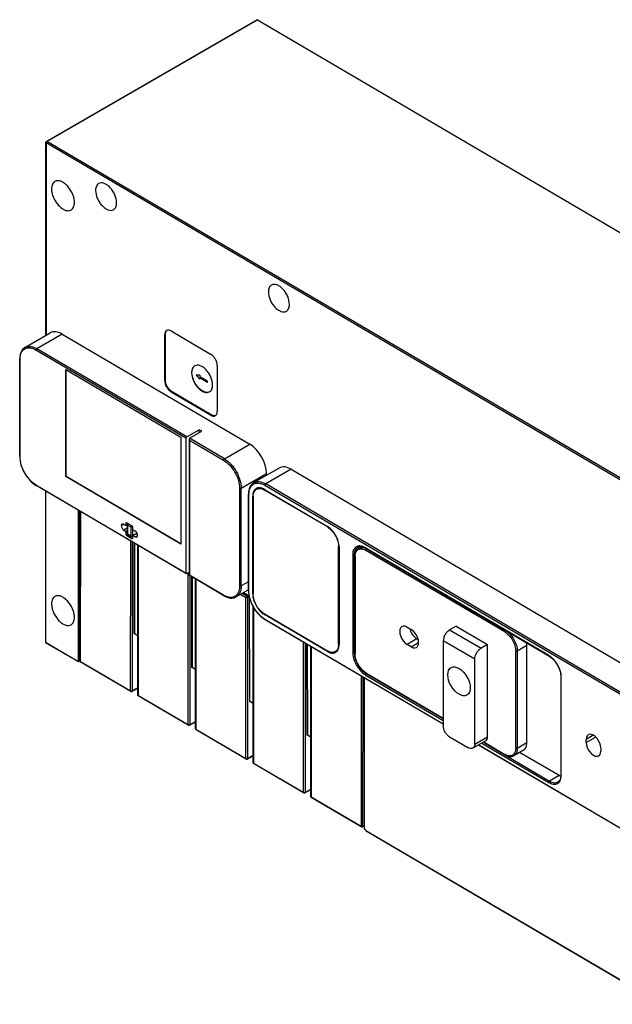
# Model space of a CAD drawing. Header units: millimetres. Extents: x 46 to 356, y 131 to 430.
# Tile 1 of 3: x 46 to 204, y 166 to 430. Entities that reach past the tile are written whole.
import ezdxf

# ---------------------------------------------------------------- set-up
doc = ezdxf.new("R2010")
doc.units = ezdxf.units.MM
doc.header["$LTSCALE"] = 36.473453
doc.layers.get('0').update_dxf_attribs({"linetype": 'CONTINUOUS'})

msp = doc.modelspace()

# ---------------------------------------------------------------- linework, layer by layer
at = {"color": 7}
for p, q in [((53.04, 397.02), (109.4, 429.56)), ((109.55, 429.55), (53.19, 397.01)), ((109.55, 429.55), (355.88, 284.83)), ((52.89, 345.09), (52.89, 396.76)), ((52.97, 396.64), (52.97, 345.14)), ((214.97, 301.47), (52.97, 396.64)), ((215.19, 301.83), (53.19, 397.01)), ((47.29, 341.86), (54.08, 345.78)), ((57.25, 345.45), (50.46, 341.53)), ((57.25, 345.45), (107.46, 315.95)), ((84.9, 345.35), (84.72, 345.25)), ((84.72, 332.98), (84.72, 345.25)), ((84.9, 333.08), (84.9, 345.35)), ((86.47, 346.26), (96.99, 340.08)), ((90.38, 317.58), (50.25, 341.16)), ((90.6, 317.95), (50.46, 341.53)), ((45.89, 312.66), (45.89, 338.81)), ((45.97, 312.54), (45.97, 338.69)), ((58.21, 307.32), (58.21, 335.99)), ((58.21, 335.99), (89.05, 317.88)), ((58.29, 307.36), (58.29, 335.95)), ((98.74, 337.01), (98.74, 324.74)), ((84.72, 332.98), (84.9, 333.08)), ((93.12, 334.48), (94.09, 333.34)), ((94.09, 334.48), (93.12, 334.48)), ((94.09, 333.46), (93.22, 334.48)), ((94.09, 334.48), (94.09, 334.11)), ((94.09, 334.11), (95.99, 333)), ((94.16, 333.75), (94.09, 333.71)), ((94.09, 333.71), (94.09, 333.34)), ((95.99, 332.59), (94.09, 333.71)), ((96.06, 332.63), (94.16, 333.75)), ((95.99, 332.59), (96.06, 332.63)), ((86.65, 330.01), (86.47, 329.91)), ((96.99, 323.73), (86.47, 329.91)), ((97.17, 323.83), (86.65, 330.01)), ((96.99, 323.73), (97.17, 323.83)), ((90.6, 317.95), (93.95, 319.85)), ((91.29, 317.54), (94.64, 319.44)), ((93.95, 319.05), (93.95, 319.85)), ((94.64, 319.44), (93.95, 319.85)), ((89.05, 317.88), (89.05, 289.2)), ((90.38, 317.58), (90.38, 281.47)), ((91.29, 317.54), (91.2, 317.34)), ((91.2, 317.34), (91.2, 280.89)), ((91.2, 317.34), (91.29, 317.05)), ((100.67, 312.03), (91.29, 317.54)), ((91.29, 317.05), (91.29, 280.94)), ((91.29, 317.05), (100.46, 311.66)), ((100.67, 312.03), (107.46, 315.95)), ((115.33, 309.59), (108.54, 305.67)), ((118.51, 309.25), (111.72, 305.33)), ((118.51, 309.25), (293.84, 206.24)), ((58.29, 307.36), (58.21, 307.32)), ((89.05, 289.2), (58.21, 307.32)), ((89.05, 289.28), (58.29, 307.36)), ((105.16, 304.17), (111.95, 308.09)), ((111.95, 307.63), (111.95, 308.09)), ((50.25, 305.05), (90.38, 281.47)), ((90.44, 281.33), (50.31, 304.91)), ((52.77, 303.47), (52.77, 263.01)), ((104.74, 304.17), (104.74, 278.02)), ((105.16, 278.02), (105.16, 304.17)), ((109.76, 304.19), (109.27, 303.92)), ((111.4, 303.85), (128.22, 293.97)), ((111.54, 303.77), (111.4, 303.69)), ((128.22, 293.81), (111.4, 303.69)), ((111.5, 304.97), (286.72, 202.03)), ((286.94, 202.39), (111.72, 305.33)), ((107.14, 276.75), (107.14, 302.62)), ((107.23, 276.63), (107.23, 302.5)), ((108.31, 302.07), (108.24, 302.03)), ((108.24, 275.9), (108.24, 302.03)), ((108.38, 301.95), (108.38, 275.82)), ((61.5, 298.34), (61.5, 257.96)), ((61.86, 258.16), (61.86, 298.13)), ((62.12, 297.98), (62.09, 257.75)), ((62.18, 257.8), (62.21, 297.92)), ((73.23, 294.6), (73.06, 294.24)), ((73.63, 294.55), (73.06, 294.24)), ((73.06, 294.17), (73.66, 294.51)), ((73.06, 294.24), (73.06, 294.17)), ((73.62, 294.56), (73.23, 294.6)), ((74.3, 294.16), (73.62, 294.56)), ((74.69, 293.46), (73.76, 292.94)), ((73.76, 292.94), (74.3, 292.62)), ((74.52, 294.95), (74.3, 294.83)), ((74.3, 294.83), (74.3, 294.16)), ((74.3, 294.16), (74.71, 294.39)), ((74.3, 292.62), (74.69, 292.84)), ((74.3, 292.62), (74.3, 291.95)), ((75.94, 294.12), (74.51, 294.96)), ((74.69, 294.42), (74.69, 292.05)), ((74.77, 294.3), (74.77, 291.93)), ((75.68, 293.77), (74.77, 294.3)), ((74.91, 294.72), (74.84, 294.69)), ((75.68, 291.4), (75.68, 293.77)), ((76.15, 293.79), (76.11, 293.77)), ((76.11, 293.77), (76.11, 291.39)), ((76.15, 293.07), (76.15, 293.75)), ((76.83, 292.67), (76.15, 293.07)), ((128.22, 293.81), (128.32, 293.87)), ((74.3, 291.95), (74.64, 292.14)), ((74.85, 291.77), (74.51, 291.58)), ((74.51, 291.58), (75.94, 290.74)), ((74.77, 291.93), (75.68, 291.4)), ((74.83, 291.79), (75.75, 291.26)), ((75.56, 249.94), (75.59, 290.06)), ((75.94, 290.74), (76.15, 290.86)), ((76.15, 291.32), (76.05, 291.26)), ((76.15, 291.54), (77.25, 292.16)), ((76.15, 290.86), (76.15, 291.54)), ((76.15, 291.54), (76.83, 291.14)), ((76.83, 291.14), (77.39, 291.46)), ((76.83, 291.14), (77.23, 291.1)), ((77.23, 291.1), (77.39, 291.46)), ((77.39, 291.46), (77.39, 291.69)), ((76.02, 289.81), (75.99, 249.94)), ((76.54, 265.27), (76.5, 289.53)), ((76.59, 289.47), (76.62, 265.32)), ((77.51, 248.69), (77.54, 288.92)), ((77.63, 288.87), (77.6, 248.74)), ((131.34, 288.59), (131.23, 288.52)), ((131.23, 262.4), (131.23, 288.52)), ((131.37, 288.44), (131.37, 262.31)), ((137.21, 288.52), (136.56, 288.15)), ((187.47, 259.42), (138.37, 288.26)), ((138.43, 288.13), (187.53, 259.28)), ((175.7, 265.72), (138.55, 287.55)), ((135, 286.32), (135, 260.17)), ((135.6, 286.42), (135.43, 286.32)), ((135.43, 286.32), (135.43, 260.17)), ((135.54, 285.98), (135.54, 260.02)), ((135.63, 285.86), (135.63, 259.89)), ((90.6, 281.35), (91.2, 281.69)), ((90.98, 240.88), (91.01, 281.58)), ((91.29, 280.94), (91.2, 280.89)), ((100.52, 275.41), (91.2, 280.89)), ((100.46, 275.55), (91.29, 280.94)), ((91.44, 280.75), (91.41, 240.88)), ((91.96, 256.21), (91.92, 280.47)), ((92.01, 280.42), (92.04, 256.26)), ((92.93, 239.81), (92.96, 279.86)), ((93.05, 279.81), (93.02, 239.69)), ((107.14, 277), (103.85, 275.09)), ((107.14, 279.16), (105.16, 278.02)), ((105.01, 275.77), (106.44, 274.93)), ((105.44, 276.01), (106.65, 275.3)), ((106.79, 275.38), (105.58, 276.09)), ((107.45, 275.21), (105.77, 276.21)), ((106.4, 231.82), (106.44, 274.93)), ((106.65, 275.3), (106.79, 275.38)), ((106.86, 274.93), (106.83, 231.82)), ((107, 275.01), (106.86, 274.93)), ((107, 275.01), (107, 275.32)), ((107.31, 275.14), (107, 275.32)), ((107.34, 275.07), (107.38, 247.15)), ((107.46, 247.2), (107.42, 275.07)), ((108.24, 275.9), (108.38, 275.98)), ((108.35, 230.75), (108.38, 272.68)), ((108.47, 272.53), (108.44, 230.63)), ((111.4, 270.54), (128.22, 260.66)), ((111.54, 270.46), (111.4, 270.38)), ((128.22, 260.49), (111.4, 270.38)), ((111.5, 269.13), (159.23, 241.1)), ((159.23, 241), (111.57, 269)), ((149.6, 267.01), (150.65, 266.39)), ((162.72, 267.28), (160.92, 266.25)), ((160.92, 266.25), (169.39, 261.36)), ((162.72, 267.28), (171.11, 262.36)), ((76.54, 265.27), (76.62, 265.32)), ((77.52, 264.69), (76.54, 265.27)), ((76.62, 265.32), (77.52, 264.8)), ((152.21, 263.84), (149.6, 262.33)), ((152.47, 263.69), (152.21, 263.84)), ((52.77, 263.01), (52.89, 262.83)), ((52.77, 263.01), (61.45, 257.9)), ((52.89, 262.83), (61.51, 257.77)), ((121.82, 222.76), (121.85, 262.95)), ((122.28, 262.7), (122.25, 222.76)), ((122.8, 238.09), (122.76, 262.42)), ((122.85, 262.37), (122.88, 238.14)), ((123.77, 221.69), (123.8, 261.81)), ((123.89, 261.76), (123.86, 221.57)), ((131.23, 262.4), (131.37, 262.48)), ((150.65, 261.71), (149.6, 262.33)), ((150.65, 261.71), (152.63, 262.86)), ((159.23, 263.31), (159.23, 240.59)), ((167.69, 258.42), (159.23, 263.31)), ((171.11, 262.36), (169.39, 261.36)), ((171.11, 237.68), (171.11, 262.36)), ((181.62, 262.05), (179.05, 260.6)), ((181.62, 236.09), (181.62, 262.05)), ((128.22, 260.49), (128.29, 260.53)), ((130.83, 260.71), (130.34, 260.43)), ((135.54, 260.23), (135.43, 260.17)), ((167.69, 235.7), (167.69, 258.42)), ((178.63, 234.63), (178.63, 260.6)), ((179.05, 260.6), (179.05, 234.63)), ((61.45, 257.98), (61.45, 257.9)), ((61.5, 257.96), (61.45, 257.98)), ((61.5, 257.96), (61.86, 258.16)), ((62.09, 258.02), (61.67, 257.78)), ((62.09, 258.02), (61.86, 258.16)), ((62.18, 257.8), (62.09, 257.75)), ((75.62, 249.8), (62.09, 257.75)), ((62.18, 257.8), (75.56, 249.94)), ((91.96, 256.21), (92.04, 256.26)), ((92.94, 255.64), (91.96, 256.21)), ((92.04, 256.26), (92.94, 255.74)), ((137.27, 253.89), (137.24, 213.7)), ((137.7, 253.64), (137.67, 213.7)), ((138.1, 253.41), (138.04, 213.06)), ((138.08, 238.8), (138.06, 253.43)), ((138.13, 212.94), (138.19, 253.36)), ((138.37, 254.28), (159.23, 242.02)), ((138.55, 254.77), (159.23, 242.62)), ((138.62, 254.63), (159.23, 242.52)), ((190.75, 253.64), (190.75, 227.49)), ((190.83, 227.37), (190.83, 253.52)), ((75.92, 249.8), (77.51, 250.7)), ((77.51, 250.8), (75.99, 249.94)), ((77.6, 248.74), (77.51, 248.69)), ((91.05, 240.74), (77.51, 248.69)), ((77.6, 248.74), (90.98, 240.88)), ((107.38, 247.15), (107.46, 247.2)), ((108.36, 246.58), (107.38, 247.15)), ((107.46, 247.2), (108.36, 246.68)), ((91.35, 240.74), (92.93, 241.64)), ((91.41, 240.88), (92.93, 241.74)), ((93.02, 239.69), (106.4, 231.82)), ((106.47, 231.68), (93.08, 239.55)), ((122.8, 238.09), (122.88, 238.14)), ((123.78, 237.52), (122.8, 238.09)), ((122.88, 238.14), (123.78, 237.62)), ((160.92, 237.65), (165.99, 234.72)), ((167.69, 235.7), (171.11, 237.68)), ((199.4, 238.06), (197.48, 236.95)), ((197.48, 236.13), (199.98, 237.58)), ((170.61, 236.58), (167.19, 234.6)), ((286.79, 166.05), (168.66, 235.45)), ((168.75, 235.5), (286.72, 166.19)), ((169.54, 235.96), (187.47, 225.43)), ((169.97, 236.21), (187.68, 225.79)), ((170.06, 236.26), (175.7, 232.94)), ((179.05, 234.63), (181.62, 236.09)), ((197.48, 236.13), (197.48, 236.95)), ((201.38, 234.65), (201.38, 233.84)), ((106.77, 231.68), (108.35, 232.58)), ((108.35, 232.68), (106.83, 231.82)), ((180.69, 234.04), (178.12, 232.58)), ((190.25, 227.25), (179.68, 233.46)), ((108.44, 230.63), (121.82, 222.76)), ((121.89, 222.62), (108.5, 230.49)), ((190.25, 227.25), (187.68, 225.79)), ((189.9, 225.56), (189.9, 225.56)), ((122.19, 222.62), (123.77, 223.52)), ((122.25, 222.76), (123.77, 223.62)), ((123.86, 221.57), (137.24, 213.7)), ((137.31, 213.56), (123.92, 221.43)), ((138.04, 213.81), (137.61, 213.56)), ((137.67, 213.7), (138.04, 213.91)), ((138.54, 212.69), (138.13, 212.94)), ((138.54, 212.69), (138.54, 212.61)), ((138.54, 212.61), (215.18, 167.59)), ((138.6, 212.47), (215.24, 167.45))]:
    msp.add_line(p, q, dxfattribs=at)
for centre, radius, start, end in [((53.19, 396.76), 0.3, 119.9999, 180), ((85.84, 345.75), 0.854, 126.5509, 135.4084), ((51.63, 338.69), 5.66, 178.9244, 180.0003), ((97.99, 324.44), 0.852, 284.5584, 292.196), ((109.91, 302.8), 1.48, 119.5714, 120.6196), ((109.95, 302.66), 1.63, 97.8905, 104.5388), ((112.88, 302.5), 5.66, 178.9242, 180.0003), ((74.99, 294.42), 0.3, 119.5687, 180), ((75.27, 294.26), 0.503, 140.8239, 158.6002), ((74.99, 292.05), 0.3, 180, 239.5657), ((75.9, 291.52), 0.3, 239.5657, 299.5687), ((136.99, 287.27), 1.27, 113.8527, 119.5549), ((136.83, 286.97), 1.76, 96.8587, 103.5915), ((136.7, 284.41), 3.65, 59.5257, 63.8352), ((139.05, 287.5), 0.503, 140.8239, 158.6002), ((139.46, 285.86), 3.83, 178.5105, 180.0047), ((103.29, 280.36), 5.58, 239.5605, 240.6655), ((106.5, 274.97), 0.51, 20.5203, 37.3962), ((112.55, 275.9), 4.31, 180.0049, 181.2768), ((113.55, 274.04), 4.25, 238.2663, 239.5606), ((129.71, 261.54), 1.48, 299.5714, 300.6243), ((139.74, 260.17), 4.74, 180.0245, 182.9166), ((139.79, 260.17), 4.36, 180.0122, 181.9804), ((185.16, 255.5), 4.55, 58.0682, 59.5617), ((140.64, 258.14), 4.48, 238.8405, 239.5647), ((186.22, 253.52), 4.61, 0.0053, 1.4668), ((75.78, 250.06), 0.3, 239.5657, 299.5687), ((91.2, 241), 0.3, 239.5657, 299.5687), ((93.23, 239.81), 0.3, 179.9571, 239.5657), ((177.62, 236.2), 3.78, 239.5607, 241.0909), ((106.62, 231.94), 0.3, 239.5657, 299.5687), ((108.65, 230.75), 0.3, 179.9571, 239.5657), ((122.04, 222.88), 0.3, 239.5657, 299.5687), ((124.07, 221.69), 0.3, 179.9571, 239.5657), ((137.46, 213.82), 0.3, 239.5657, 299.5687)]:
    msp.add_arc(centre, radius, start, end, dxfattribs=at)
for centre, major_axis, ratio, start_param, end_param in [((57.25, 340.22), (-3.16, 5.57), 0.572297, -0.781102, 0.004288), ((107.46, 310.72), (-3.16, 5.57), 0.572297, -2.351898, -0.781102), ((118.51, 304.03), (-3.16, 5.57), 0.572297, -0.781102, 0.004288), ((74.51, 294.71), (-0.148, 0.261), 0.572253, 5.502159, 7.072879), ((75.94, 293.87), (-0.148, 0.261), 0.57234, -2.351822, -0.781102), ((74.51, 291.83), (-0.148, 0.261), 0.57234, 0.789771, 2.360491), ((75.94, 290.99), (-0.148, 0.261), 0.572253, -3.922619, -2.351899), ((149.6, 264.67), (-1.41, 2.49), 0.572297, 5.502121, 8.643714), ((152.21, 266.18), (-1.43, 2.48), 0.577357, 1.185017, 2.356217), ((150.65, 264.05), (-1.41, 2.49), 0.572297, -3.922657, -0.781064), ((169.43, 238.67), (-1.18, 2.09), 0.572297, -3.137305, -2.351898), ((199.43, 235.8), (-1.37, 2.42), 0.572297, 3.931325, 7.072918), ((199.43, 234.98), (-1.37, 2.42), 0.572297, 0.789732, 3.931325), ((202.48, 236.75), (-1.39, 2.41), 0.577357, 1.389196, 1.495851), ((138.34, 213.06), (0.3, 0), 0.577342, 3.141645, 3.91827)]:
    msp.add_ellipse(centre, major_axis=major_axis, ratio=ratio, start_param=start_param, end_param=end_param, dxfattribs=at)
msp.add_ellipse((163.46, 252.5), major_axis=(-2.12, 3.68), ratio=0.577357, dxfattribs=at)
for points in [[(109.44, 429.58), (109.43, 429.57), (109.41, 429.57), (109.4, 429.56)], [(52.99, 396.74), (52.98, 396.71), (52.97, 396.67), (52.97, 396.64)], [(53.04, 397.02), (53.05, 397.03), (53.07, 397.04), (53.08, 397.04)], [(96.12, 332.61), (96.1, 332.61), (96.08, 332.62), (96.06, 332.63)], [(109.15, 304.08), (109.04, 304.01), (108.94, 303.93), (108.84, 303.84)], [(108.96, 303.68), (109.05, 303.77), (109.16, 303.85), (109.27, 303.92)], [(109.54, 304.24), (109.41, 304.21), (109.29, 304.16), (109.17, 304.09)], [(109.27, 303.92), (109.38, 303.98), (109.5, 304.03), (109.62, 304.06)], [(74.7, 294.38), (74.69, 294.39), (74.69, 294.41), (74.69, 294.42)], [(74.8, 294.44), (74.78, 294.4), (74.77, 294.35), (74.77, 294.3)], [(74.84, 294.69), (74.85, 294.69), (74.87, 294.7), (74.88, 294.7)], [(74.99, 294.67), (74.95, 294.65), (74.91, 294.61), (74.88, 294.58)], [(75.82, 293.72), (75.77, 293.73), (75.72, 293.74), (75.68, 293.77)], [(75.85, 294.1), (75.86, 294.11), (75.88, 294.12), (75.9, 294.13)], [(76.08, 293.9), (76.1, 293.86), (76.11, 293.81), (76.11, 293.77)], [(74.8, 291.82), (74.81, 291.81), (74.82, 291.8), (74.83, 291.79)], [(75.75, 291.26), (75.73, 291.27), (75.72, 291.28), (75.71, 291.29)], [(76.01, 291.36), (76.05, 291.37), (76.08, 291.38), (76.11, 291.39)], [(76.08, 291.29), (76.07, 291.27), (76.06, 291.26), (76.05, 291.26)], [(136.36, 288.38), (136.24, 288.31), (136.13, 288.22), (136.03, 288.12)], [(136.19, 287.54), (136.36, 287.71), (136.59, 287.85), (136.83, 287.91)], [(136.56, 288.15), (136.67, 288.22), (136.8, 288.27), (136.92, 288.3)], [(136.94, 288.73), (136.83, 288.74), (136.72, 288.73), (136.62, 288.72)], [(138.58, 287.69), (138.57, 287.64), (138.55, 287.6), (138.55, 287.55)], [(138.77, 287.92), (138.73, 287.89), (138.69, 287.86), (138.66, 287.82)], [(135.43, 286.32), (135.38, 286.29), (135.34, 286.28), (135.29, 286.27)], [(106.86, 274.93), (106.82, 274.91), (106.77, 274.89), (106.72, 274.89)], [(106.83, 275.07), (106.85, 275.02), (106.86, 274.98), (106.86, 274.93)], [(107, 275.01), (107, 275.06), (106.99, 275.1), (106.98, 275.15)], [(130.07, 260.11), (130.2, 260.14), (130.32, 260.19), (130.44, 260.25)], [(130.65, 260.67), (130.56, 260.58), (130.45, 260.49), (130.34, 260.43)], [(130.46, 260.27), (130.57, 260.33), (130.68, 260.42), (130.77, 260.51)], [(135.54, 260.02), (135.54, 260), (135.55, 259.99), (135.55, 259.97)], [(61.56, 257.75), (61.54, 257.75), (61.53, 257.76), (61.51, 257.77)], [(75.62, 249.8), (75.61, 249.81), (75.6, 249.82), (75.59, 249.83)], [(75.85, 249.89), (75.9, 249.9), (75.95, 249.91), (75.99, 249.94)], [(91.05, 240.74), (91.03, 240.75), (91.02, 240.76), (91.01, 240.77)], [(91.27, 240.83), (91.32, 240.84), (91.37, 240.85), (91.41, 240.88)], [(93.04, 239.58), (93.05, 239.57), (93.06, 239.56), (93.08, 239.55)], [(178.07, 232.96), (177.89, 232.78), (177.66, 232.65), (177.42, 232.58)], [(106.47, 231.68), (106.45, 231.69), (106.44, 231.7), (106.43, 231.71)], [(106.69, 231.77), (106.74, 231.78), (106.79, 231.79), (106.83, 231.82)], [(108.46, 230.52), (108.47, 230.51), (108.48, 230.5), (108.5, 230.49)], [(121.89, 222.62), (121.87, 222.63), (121.86, 222.64), (121.85, 222.65)], [(122.11, 222.71), (122.16, 222.72), (122.21, 222.74), (122.25, 222.76)], [(123.88, 221.46), (123.89, 221.45), (123.9, 221.44), (123.92, 221.43)], [(137.31, 213.56), (137.29, 213.57), (137.28, 213.58), (137.27, 213.6)], [(137.57, 213.66), (137.61, 213.67), (137.64, 213.68), (137.67, 213.7)], [(138.57, 212.51), (138.58, 212.49), (138.59, 212.48), (138.6, 212.47)]]:
    msp.add_open_spline(points, degree=3, dxfattribs=at)
for points, knots in [([(109.55, 429.55), (109.54, 429.55), (109.51, 429.57), (109.47, 429.58), (109.44, 429.58)], [0, 0, 0, 0, 0.277844, 1, 1, 1, 1]), ([(52.97, 396.64), (52.96, 396.65), (52.92, 396.68), (52.89, 396.73), (52.89, 396.76)], [0, 0, 0, 0, 0.293323, 1, 1, 1, 1]), ([(53.19, 397.01), (53.17, 397), (53.08, 396.93), (53.01, 396.82), (52.99, 396.74)], [0, 0, 0, 0, 0.231048, 1, 1, 1, 1]), ([(53.08, 397.04), (53.11, 397.04), (53.15, 397.03), (53.18, 397.01), (53.19, 397.01)], [0, 0, 0, 0, 0.722264, 1, 1, 1, 1]), ([(55.32, 386.28), (55.17, 386.19), (54.9, 385.97), (54.61, 385.5), (54.44, 384.92), (54.41, 384.49), (54.41, 384.27)], [0, 0, 0, 0, 0.216826, 0.449556, 0.709452, 1, 1, 1, 1]), ([(60.55, 380.67), (60.55, 381.04), (60.44, 381.83), (60.06, 382.98), (59.46, 384.09), (58.71, 385.08), (57.85, 385.85), (56.96, 386.35), (56.08, 386.53), (55.53, 386.4), (55.32, 386.28)], [0, 0, 0, 0, 0.129109, 0.271208, 0.418794, 0.563472, 0.697316, 0.814544, 0.913628, 1, 1, 1, 1]), ([(67.02, 385.72), (66.89, 385.65), (66.64, 385.44), (66.38, 385.01), (66.22, 384.47), (66.19, 384.09), (66.19, 383.88)], [0, 0, 0, 0, 0.216826, 0.449559, 0.709459, 1, 1, 1, 1]), ([(71.82, 380.57), (71.82, 381.29), (71.53, 382.4), (70.83, 383.72), (70.13, 384.62), (69.35, 385.33), (68.53, 385.79), (67.72, 385.96), (67.22, 385.84), (67.02, 385.72)], [0, 0, 0, 0, 0.270239, 0.418036, 0.562907, 0.696916, 0.814292, 0.913509, 1, 1, 1, 1]), ([(54.41, 384.27), (54.41, 383.9), (54.51, 383.11), (54.9, 381.96), (55.49, 380.84), (56.25, 379.86), (57.1, 379.09), (58, 378.59), (58.87, 378.4), (59.42, 378.54), (59.64, 378.66)], [0, 0, 0, 0, 0.129109, 0.271208, 0.418794, 0.563472, 0.697316, 0.814544, 0.913628, 1, 1, 1, 1]), ([(66.19, 383.88), (66.19, 383.16), (66.48, 382.05), (67.18, 380.74), (67.88, 379.83), (68.66, 379.12), (69.49, 378.66), (70.29, 378.49), (70.79, 378.62), (70.99, 378.73)], [0, 0, 0, 0, 0.270236, 0.418019, 0.56289, 0.696912, 0.814296, 0.913513, 1, 1, 1, 1]), ([(59.64, 378.66), (59.78, 378.74), (60.05, 378.97), (60.34, 379.44), (60.51, 380.02), (60.55, 380.44), (60.55, 380.67)], [0, 0, 0, 0, 0.216826, 0.449556, 0.709452, 1, 1, 1, 1]), ([(70.99, 378.73), (71.12, 378.81), (71.37, 379.01), (71.64, 379.45), (71.79, 379.98), (71.82, 380.37), (71.82, 380.57)], [0, 0, 0, 0, 0.216826, 0.449556, 0.709452, 1, 1, 1, 1]), ([(113.28, 358.54), (113.15, 358.47), (112.9, 358.26), (112.64, 357.83), (112.48, 357.3), (112.45, 356.91), (112.45, 356.7)], [0, 0, 0, 0, 0.216826, 0.449556, 0.709452, 1, 1, 1, 1]), ([(118.08, 353.39), (118.08, 354.11), (117.79, 355.22), (117.09, 356.54), (116.4, 357.44), (115.61, 358.15), (114.79, 358.61), (113.99, 358.78), (113.48, 358.66), (113.28, 358.54)], [0, 0, 0, 0, 0.270236, 0.418019, 0.56289, 0.696912, 0.814296, 0.913513, 1, 1, 1, 1]), ([(112.45, 356.7), (112.45, 355.99), (112.74, 354.88), (113.44, 353.56), (114.14, 352.65), (114.92, 351.95), (115.75, 351.49), (116.55, 351.32), (117.05, 351.44), (117.25, 351.55)], [0, 0, 0, 0, 0.270236, 0.418019, 0.56289, 0.696912, 0.814296, 0.913513, 1, 1, 1, 1]), ([(117.25, 351.55), (117.38, 351.63), (117.63, 351.84), (117.9, 352.27), (118.05, 352.8), (118.08, 353.19), (118.08, 353.39)], [0, 0, 0, 0, 0.216826, 0.449556, 0.709452, 1, 1, 1, 1]), ([(85.24, 346.39), (85.07, 346.3), (84.78, 345.93), (84.72, 345.49), (84.72, 345.25)], [0, 0, 0, 0, 0.44778, 1, 1, 1, 1]), ([(84.9, 345.35), (84.9, 345.45), (84.92, 345.81), (85.06, 346.17), (85.24, 346.35)], [0, 0, 0, 0, 0.28664, 1, 1, 1, 1]), ([(86.47, 346.26), (86.27, 346.38), (85.86, 346.55), (85.41, 346.49), (85.24, 346.39)], [0, 0, 0, 0, 0.551483, 1, 1, 1, 1]), ([(47.29, 341.86), (47.06, 341.73), (46.64, 341.37), (46.2, 340.65), (45.94, 339.77), (45.89, 339.14), (45.89, 338.81)], [0, 0, 0, 0, 0.224545, 0.460458, 0.717594, 1, 1, 1, 1]), ([(45.98, 338.8), (45.98, 339.12), (46.04, 339.73), (46.33, 340.57), (46.8, 341.21), (47.23, 341.5), (47.46, 341.59)], [0, 0, 0, 0, 0.291562, 0.549798, 0.781134, 1, 1, 1, 1]), ([(47.29, 341.86), (47.5, 341.98), (47.98, 342.15), (48.78, 342.17), (49.63, 341.96), (50.19, 341.69), (50.46, 341.53)], [0, 0, 0, 0, 0.217406, 0.450225, 0.709688, 1, 1, 1, 1]), ([(47.46, 341.59), (47.51, 341.61), (47.72, 341.69), (47.94, 341.73), (48.11, 341.75)], [0, 0, 0, 0, 0.245438, 1, 1, 1, 1]), ([(48.11, 341.75), (48.28, 341.76), (49.03, 341.75), (49.75, 341.45), (50.25, 341.16)], [0, 0, 0, 0, 0.224039, 1, 1, 1, 1]), ([(50.46, 341.53), (50.43, 341.51), (50.32, 341.42), (50.25, 341.27), (50.25, 341.16)], [0, 0, 0, 0, 0.241096, 1, 1, 1, 1]), ([(98.74, 337.01), (98.74, 337.3), (98.64, 337.91), (98.26, 338.77), (97.71, 339.53), (97.24, 339.93), (96.99, 340.08)], [0, 0, 0, 0, 0.237529, 0.500553, 0.763277, 1, 1, 1, 1]), ([(45.97, 338.69), (45.96, 338.7), (45.92, 338.73), (45.89, 338.78), (45.89, 338.81)], [0, 0, 0, 0, 0.293314, 1, 1, 1, 1]), ([(92.74, 336.94), (92.61, 336.86), (92.36, 336.66), (92.1, 336.23), (91.94, 335.69), (91.91, 335.31), (91.91, 335.1)], [0, 0, 0, 0, 0.216826, 0.449556, 0.709452, 1, 1, 1, 1]), ([(91.91, 335.1), (91.91, 334.39), (92.2, 333.29), (92.9, 331.97), (93.59, 331.07), (94.38, 330.37), (95.19, 329.91), (95.99, 329.74), (96.49, 329.87), (96.69, 329.98)], [0, 0, 0, 0, 0.270236, 0.418019, 0.56289, 0.696912, 0.814296, 0.913513, 1, 1, 1, 1]), ([(91.98, 335.14), (91.98, 335.46), (92.05, 336.04), (92.34, 336.57), (92.53, 336.76)], [0, 0, 0, 0, 0.544792, 1, 1, 1, 1]), ([(96.7, 329.99), (96.5, 329.88), (95.99, 329.79), (95.2, 329.98), (94.4, 330.45), (93.35, 331.42), (92.36, 332.98), (91.98, 334.44), (91.98, 335.14)], [0, 0, 0, 0, 0.086966, 0.187297, 0.305598, 0.439994, 0.730918, 1, 1, 1, 1]), ([(97.52, 331.81), (97.52, 332.52), (97.23, 333.63), (96.53, 334.94), (95.84, 335.84), (95.06, 336.55), (94.24, 337), (93.44, 337.17), (92.94, 337.05), (92.74, 336.94)], [0, 0, 0, 0, 0.270236, 0.418019, 0.56289, 0.696912, 0.814296, 0.913513, 1, 1, 1, 1]), ([(84.72, 332.98), (84.72, 332.69), (84.83, 332.08), (85.2, 331.22), (85.75, 330.46), (86.22, 330.06), (86.47, 329.91)], [0, 0, 0, 0, 0.237529, 0.500553, 0.763277, 1, 1, 1, 1]), ([(86.65, 330.01), (86.4, 330.16), (85.93, 330.56), (85.38, 331.32), (85.01, 332.18), (84.9, 332.79), (84.9, 333.08)], [0, 0, 0, 0, 0.236724, 0.499447, 0.762471, 1, 1, 1, 1]), ([(96.16, 332.69), (96.16, 332.72), (96.14, 332.84), (96.06, 332.95), (95.99, 333)], [0, 0, 0, 0, 0.240607, 1, 1, 1, 1]), ([(95.99, 332.59), (96, 332.58), (96.03, 332.57), (96.08, 332.56), (96.11, 332.58)], [0, 0, 0, 0, 0.294589, 1, 1, 1, 1]), ([(96.11, 332.58), (96.12, 332.58), (96.15, 332.61), (96.16, 332.66), (96.16, 332.69)], [0, 0, 0, 0, 0.219764, 1, 1, 1, 1]), ([(96.69, 329.98), (96.82, 330.05), (97.07, 330.26), (97.33, 330.69), (97.49, 331.22), (97.52, 331.61), (97.52, 331.81)], [0, 0, 0, 0, 0.216826, 0.449556, 0.709452, 1, 1, 1, 1]), ([(98.23, 323.6), (98.39, 323.69), (98.69, 324.06), (98.74, 324.5), (98.74, 324.74)], [0, 0, 0, 0, 0.44778, 1, 1, 1, 1]), ([(96.99, 323.73), (97.2, 323.61), (97.6, 323.44), (98.06, 323.5), (98.23, 323.6)], [0, 0, 0, 0, 0.551483, 1, 1, 1, 1]), ([(98.2, 323.62), (98.12, 323.6), (97.77, 323.56), (97.41, 323.69), (97.17, 323.83)], [0, 0, 0, 0, 0.221042, 1, 1, 1, 1]), ([(90.38, 317.58), (90.38, 317.62), (90.41, 317.76), (90.5, 317.89), (90.6, 317.95)], [0, 0, 0, 0, 0.240297, 1, 1, 1, 1]), ([(45.89, 312.66), (45.89, 311.93), (46.16, 310.38), (47.1, 308.21), (48.49, 306.3), (49.68, 305.28), (50.31, 304.91)], [0, 0, 0, 0, 0.238394, 0.500517, 0.762354, 1, 1, 1, 1]), ([(45.89, 312.66), (45.89, 312.65), (45.9, 312.6), (45.94, 312.56), (45.97, 312.54)], [0, 0, 0, 0, 0.221345, 1, 1, 1, 1]), ([(50.25, 305.05), (49.64, 305.41), (48.49, 306.39), (47.15, 308.24), (46.24, 310.34), (45.97, 311.83), (45.97, 312.54)], [0, 0, 0, 0, 0.236707, 0.499442, 0.76248, 1, 1, 1, 1]), ([(100.46, 311.66), (100.46, 311.7), (100.49, 311.84), (100.58, 311.97), (100.67, 312.03)], [0, 0, 0, 0, 0.240273, 1, 1, 1, 1]), ([(100.46, 311.66), (101.07, 311.3), (102.22, 310.32), (103.56, 308.47), (104.47, 306.37), (104.74, 304.88), (104.74, 304.17)], [0, 0, 0, 0, 0.236708, 0.499443, 0.762481, 1, 1, 1, 1]), ([(100.67, 312.03), (101.31, 311.65), (102.52, 310.62), (103.92, 308.68), (104.89, 306.47), (105.16, 304.91), (105.16, 304.17)], [0, 0, 0, 0, 0.236732, 0.499471, 0.762498, 1, 1, 1, 1]), ([(108.55, 305.67), (108.75, 305.79), (109.24, 305.96), (110.04, 305.98), (110.89, 305.77), (111.44, 305.5), (111.72, 305.33)], [0, 0, 0, 0, 0.217406, 0.450226, 0.709688, 1, 1, 1, 1]), ([(50.25, 305.05), (50.25, 305.03), (50.25, 304.98), (50.28, 304.93), (50.31, 304.91)], [0, 0, 0, 0, 0.292786, 1, 1, 1, 1]), ([(105.16, 304.17), (105.13, 304.15), (104.99, 304.1), (104.83, 304.11), (104.74, 304.17)], [0, 0, 0, 0, 0.240872, 1, 1, 1, 1]), ([(108.55, 305.67), (108.32, 305.54), (107.9, 305.18), (107.45, 304.46), (107.19, 303.58), (107.14, 302.95), (107.14, 302.62)], [0, 0, 0, 0, 0.224545, 0.460458, 0.717594, 1, 1, 1, 1]), ([(107.23, 302.6), (107.24, 302.93), (107.3, 303.54), (107.59, 304.37), (108.06, 305.02), (108.49, 305.3), (108.71, 305.4)], [0, 0, 0, 0, 0.291551, 0.549795, 0.781143, 1, 1, 1, 1]), ([(108.84, 303.84), (108.64, 303.63), (108.32, 303.04), (108.24, 302.38), (108.24, 302.03)], [0, 0, 0, 0, 0.455377, 1, 1, 1, 1]), ([(108.38, 301.95), (108.38, 302.29), (108.45, 302.91), (108.76, 303.48), (108.96, 303.68)], [0, 0, 0, 0, 0.544627, 1, 1, 1, 1]), ([(108.71, 305.4), (108.76, 305.42), (108.97, 305.5), (109.19, 305.54), (109.36, 305.56)], [0, 0, 0, 0, 0.245436, 1, 1, 1, 1]), ([(109.36, 305.56), (109.53, 305.57), (110.28, 305.56), (111, 305.26), (111.5, 304.97)], [0, 0, 0, 0, 0.224039, 1, 1, 1, 1]), ([(109.62, 304.06), (109.89, 304.13), (110.53, 304.11), (111.11, 303.86), (111.4, 303.69)], [0, 0, 0, 0, 0.455521, 1, 1, 1, 1]), ([(111.4, 303.85), (111.25, 303.94), (110.74, 304.2), (110.14, 304.33), (109.73, 304.28)], [0, 0, 0, 0, 0.282096, 1, 1, 1, 1]), ([(111.72, 305.33), (111.69, 305.32), (111.58, 305.22), (111.5, 305.08), (111.5, 304.97)], [0, 0, 0, 0, 0.241097, 1, 1, 1, 1]), ([(107.23, 302.5), (107.22, 302.51), (107.17, 302.53), (107.14, 302.58), (107.14, 302.62)], [0, 0, 0, 0, 0.293314, 1, 1, 1, 1]), ([(73.06, 294.17), (73.06, 293.93), (73.23, 293.45), (73.56, 293.06), (73.76, 292.94)], [0, 0, 0, 0, 0.500571, 1, 1, 1, 1]), ([(74.77, 294.3), (74.76, 294.31), (74.73, 294.33), (74.71, 294.36), (74.7, 294.38)], [0, 0, 0, 0, 0.277802, 1, 1, 1, 1]), ([(75.68, 293.77), (75.68, 293.8), (75.7, 293.92), (75.77, 294.04), (75.85, 294.1)], [0, 0, 0, 0, 0.233381, 1, 1, 1, 1]), ([(76.11, 293.77), (76.09, 293.75), (76, 293.72), (75.89, 293.71), (75.82, 293.72)], [0, 0, 0, 0, 0.229262, 1, 1, 1, 1]), ([(77.39, 291.69), (77.39, 291.89), (77.26, 292.27), (77, 292.58), (76.83, 292.67)], [0, 0, 0, 0, 0.500572, 1, 1, 1, 1]), ([(131.37, 288.44), (131.37, 288.96), (131.18, 290.07), (130.5, 291.61), (129.51, 292.98), (128.67, 293.71), (128.22, 293.97)], [0, 0, 0, 0, 0.237529, 0.500553, 0.763277, 1, 1, 1, 1]), ([(128.22, 293.81), (128.65, 293.55), (129.46, 292.86), (130.4, 291.55), (131.05, 290.08), (131.23, 289.02), (131.23, 288.52)], [0, 0, 0, 0, 0.236724, 0.499447, 0.762471, 1, 1, 1, 1]), ([(74.69, 292.05), (74.69, 292.04), (74.7, 291.99), (74.74, 291.95), (74.77, 291.93)], [0, 0, 0, 0, 0.221352, 1, 1, 1, 1]), ([(74.77, 291.93), (74.77, 291.92), (74.78, 291.88), (74.79, 291.85), (74.8, 291.82)], [0, 0, 0, 0, 0.277293, 1, 1, 1, 1]), ([(75.68, 291.4), (75.71, 291.38), (75.81, 291.34), (75.93, 291.34), (76.01, 291.36)], [0, 0, 0, 0, 0.229912, 1, 1, 1, 1]), ([(75.71, 291.29), (75.7, 291.31), (75.69, 291.35), (75.68, 291.39), (75.68, 291.4)], [0, 0, 0, 0, 0.722707, 1, 1, 1, 1]), ([(76.11, 291.39), (76.11, 291.38), (76.11, 291.35), (76.09, 291.31), (76.08, 291.29)], [0, 0, 0, 0, 0.27818, 1, 1, 1, 1]), ([(135.65, 288.25), (135.42, 288.02), (135.08, 287.39), (135, 286.7), (135, 286.32)], [0, 0, 0, 0, 0.455378, 1, 1, 1, 1]), ([(136.03, 288.12), (135.82, 287.91), (135.5, 287.32), (135.43, 286.67), (135.43, 286.32)], [0, 0, 0, 0, 0.455413, 1, 1, 1, 1]), ([(136.56, 288.15), (136.39, 288.06), (136.09, 287.81), (135.64, 287.09), (135.54, 286.43), (135.54, 285.98)], [0, 0, 0, 0, 0.228211, 0.465933, 1, 1, 1, 1]), ([(135.63, 285.96), (135.63, 286.12), (135.68, 286.68), (135.91, 287.25), (136.19, 287.54)], [0, 0, 0, 0, 0.285022, 1, 1, 1, 1]), ([(136.41, 288.68), (136.34, 288.66), (136.06, 288.58), (135.8, 288.41), (135.65, 288.25)], [0, 0, 0, 0, 0.252865, 1, 1, 1, 1]), ([(136.47, 288.44), (136.51, 288.45), (136.67, 288.51), (136.84, 288.54), (136.97, 288.55)], [0, 0, 0, 0, 0.240658, 1, 1, 1, 1]), ([(136.83, 287.91), (136.94, 287.94), (137.45, 288.01), (137.96, 287.85), (138.31, 287.68)], [0, 0, 0, 0, 0.225126, 1, 1, 1, 1]), ([(136.92, 288.3), (137.03, 288.33), (137.53, 288.4), (138.04, 288.27), (138.39, 288.11)], [0, 0, 0, 0, 0.227114, 1, 1, 1, 1]), ([(137.88, 288.51), (137.8, 288.54), (137.5, 288.65), (137.17, 288.72), (136.94, 288.73)], [0, 0, 0, 0, 0.266887, 1, 1, 1, 1]), ([(136.97, 288.55), (137.08, 288.56), (137.59, 288.53), (138.08, 288.33), (138.43, 288.13)], [0, 0, 0, 0, 0.216747, 1, 1, 1, 1]), ([(138.37, 288.26), (138.33, 288.29), (138.17, 288.38), (138.01, 288.45), (137.88, 288.51)], [0, 0, 0, 0, 0.256946, 1, 1, 1, 1]), ([(138.37, 288.26), (138.37, 288.25), (138.37, 288.2), (138.4, 288.14), (138.43, 288.13)], [0, 0, 0, 0, 0.292798, 1, 1, 1, 1]), ([(135.29, 286.27), (135.27, 286.27), (135.17, 286.26), (135.06, 286.28), (135, 286.32)], [0, 0, 0, 0, 0.263678, 1, 1, 1, 1]), ([(135.63, 285.86), (135.62, 285.87), (135.57, 285.9), (135.54, 285.95), (135.54, 285.98)], [0, 0, 0, 0, 0.293293, 1, 1, 1, 1]), ([(90.44, 281.33), (90.43, 281.34), (90.39, 281.37), (90.38, 281.43), (90.38, 281.47)], [0, 0, 0, 0, 0.221533, 1, 1, 1, 1]), ([(90.6, 281.35), (90.58, 281.34), (90.54, 281.32), (90.48, 281.32), (90.44, 281.33)], [0, 0, 0, 0, 0.29358, 1, 1, 1, 1]), ([(105.16, 278.02), (105.16, 277.69), (105.11, 277.08), (104.87, 276.23), (104.45, 275.55), (104.06, 275.22), (103.85, 275.09)], [0, 0, 0, 0, 0.290526, 0.550234, 0.783081, 1, 1, 1, 1]), ([(104.74, 278.02), (104.74, 277.81), (104.7, 277.06), (104.47, 276.31), (104.16, 275.86)], [0, 0, 0, 0, 0.280079, 1, 1, 1, 1]), ([(104.74, 278.02), (104.77, 278), (104.9, 277.95), (105.07, 277.96), (105.16, 278.02)], [0, 0, 0, 0, 0.239984, 1, 1, 1, 1]), ([(107.14, 276.75), (107.14, 276.65), (107.15, 276.25), (107.2, 275.85), (107.25, 275.55)], [0, 0, 0, 0, 0.241232, 1, 1, 1, 1]), ([(107.14, 276.75), (107.14, 276.74), (107.15, 276.69), (107.19, 276.65), (107.23, 276.63)], [0, 0, 0, 0, 0.221345, 1, 1, 1, 1]), ([(55.32, 275.22), (55.18, 275.14), (54.91, 274.92), (54.62, 274.45), (54.45, 273.87), (54.41, 273.45), (54.41, 273.22)], [0, 0, 0, 0, 0.216826, 0.449556, 0.709452, 1, 1, 1, 1]), ([(60.54, 269.62), (60.54, 270), (60.44, 270.78), (60.05, 271.93), (59.46, 273.05), (58.7, 274.03), (57.85, 274.8), (56.96, 275.3), (56.08, 275.48), (55.54, 275.35), (55.32, 275.22)], [0, 0, 0, 0, 0.129109, 0.271208, 0.418794, 0.563472, 0.697316, 0.814544, 0.913628, 1, 1, 1, 1]), ([(100.52, 275.41), (100.51, 275.42), (100.47, 275.45), (100.46, 275.51), (100.46, 275.55)], [0, 0, 0, 0, 0.221761, 1, 1, 1, 1]), ([(100.52, 275.41), (100.81, 275.25), (101.37, 274.97), (102.26, 274.76), (103.1, 274.78), (103.62, 274.96), (103.85, 275.09)], [0, 0, 0, 0, 0.282136, 0.539041, 0.774979, 1, 1, 1, 1]), ([(103.69, 275.37), (103.5, 275.23), (103.04, 275), (102.25, 274.92), (101.39, 275.09), (100.83, 275.34), (100.55, 275.5)], [0, 0, 0, 0, 0.219546, 0.450919, 0.708826, 1, 1, 1, 1]), ([(104.16, 275.86), (104.13, 275.82), (103.99, 275.64), (103.83, 275.48), (103.69, 275.37)], [0, 0, 0, 0, 0.256525, 1, 1, 1, 1]), ([(106.44, 274.93), (106.44, 274.97), (106.46, 275.11), (106.55, 275.24), (106.65, 275.3)], [0, 0, 0, 0, 0.240212, 1, 1, 1, 1]), ([(106.72, 274.89), (106.7, 274.88), (106.6, 274.87), (106.5, 274.9), (106.44, 274.93)], [0, 0, 0, 0, 0.26364, 1, 1, 1, 1]), ([(106.65, 275.3), (106.67, 275.29), (106.75, 275.23), (106.8, 275.14), (106.83, 275.07)], [0, 0, 0, 0, 0.228289, 1, 1, 1, 1]), ([(106.9, 275.28), (106.88, 275.31), (106.84, 275.34), (106.8, 275.37), (106.79, 275.38)], [0, 0, 0, 0, 0.769964, 1, 1, 1, 1]), ([(107.32, 275.57), (107.3, 275.66), (107.25, 276.01), (107.23, 276.36), (107.23, 276.63)], [0, 0, 0, 0, 0.258791, 1, 1, 1, 1]), ([(107.25, 275.55), (107.45, 274.41), (108.31, 272.21), (109.78, 270.36), (110.67, 269.63)], [0, 0, 0, 0, 0.501235, 1, 1, 1, 1]), ([(110.72, 269.68), (109.83, 270.4), (108.35, 272.23), (107.5, 274.43), (107.32, 275.57)], [0, 0, 0, 0, 0.4986, 1, 1, 1, 1]), ([(108.24, 275.81), (108.25, 275.3), (108.45, 274.23), (109.11, 272.73), (110.07, 271.4), (110.88, 270.69), (111.31, 270.43)], [0, 0, 0, 0, 0.238372, 0.500522, 0.76239, 1, 1, 1, 1]), ([(111.4, 270.54), (110.97, 270.79), (110.16, 271.48), (109.21, 272.79), (108.57, 274.27), (108.38, 275.32), (108.38, 275.82)], [0, 0, 0, 0, 0.236724, 0.499447, 0.762471, 1, 1, 1, 1]), ([(54.41, 273.22), (54.41, 272.85), (54.52, 272.07), (54.9, 270.91), (55.5, 269.8), (56.25, 268.82), (57.1, 268.05), (58, 267.55), (58.87, 267.37), (59.42, 267.5), (59.63, 267.62)], [0, 0, 0, 0, 0.129109, 0.271208, 0.418794, 0.563472, 0.697316, 0.814544, 0.913628, 1, 1, 1, 1]), ([(59.63, 267.62), (59.78, 267.71), (60.05, 267.93), (60.34, 268.4), (60.51, 268.98), (60.54, 269.4), (60.54, 269.62)], [0, 0, 0, 0, 0.216826, 0.449556, 0.709452, 1, 1, 1, 1]), ([(110.67, 269.63), (110.74, 269.57), (111.03, 269.34), (111.33, 269.13), (111.57, 269)], [0, 0, 0, 0, 0.258077, 1, 1, 1, 1]), ([(111.5, 269.13), (111.44, 269.17), (111.17, 269.34), (110.91, 269.53), (110.72, 269.68)], [0, 0, 0, 0, 0.241679, 1, 1, 1, 1]), ([(111.5, 269.13), (111.5, 269.12), (111.51, 269.07), (111.53, 269.02), (111.57, 269)], [0, 0, 0, 0, 0.292787, 1, 1, 1, 1]), ([(160.92, 266.25), (160.68, 266.11), (160.23, 265.72), (159.7, 265), (159.33, 264.17), (159.23, 263.58), (159.23, 263.31)], [0, 0, 0, 0, 0.237252, 0.499999, 0.762746, 1, 1, 1, 1]), ([(175.7, 265.72), (175.7, 265.76), (175.73, 265.9), (175.82, 266.04), (175.92, 266.09)], [0, 0, 0, 0, 0.240272, 1, 1, 1, 1]), ([(175.7, 265.72), (176.12, 265.48), (176.9, 264.81), (177.82, 263.54), (178.45, 262.1), (178.63, 261.08), (178.63, 260.6)], [0, 0, 0, 0, 0.236724, 0.499447, 0.762471, 1, 1, 1, 1]), ([(175.92, 266.09), (176.36, 265.83), (177.21, 265.11), (178.19, 263.75), (178.86, 262.21), (179.05, 261.11), (179.05, 260.6)], [0, 0, 0, 0, 0.236718, 0.499447, 0.762477, 1, 1, 1, 1]), ([(131.23, 262.4), (131.23, 262.06), (131.16, 261.44), (130.85, 260.87), (130.65, 260.67)], [0, 0, 0, 0, 0.544627, 1, 1, 1, 1]), ([(130.77, 260.51), (130.97, 260.72), (131.3, 261.31), (131.37, 261.96), (131.37, 262.31)], [0, 0, 0, 0, 0.455377, 1, 1, 1, 1]), ([(167.69, 258.42), (167.69, 258.7), (167.79, 259.29), (168.16, 260.11), (168.69, 260.84), (169.14, 261.22), (169.39, 261.36)], [0, 0, 0, 0, 0.237254, 0.500002, 0.762748, 1, 1, 1, 1]), ([(181.62, 262.05), (181.62, 262.11), (181.61, 262.37), (181.59, 262.63), (181.56, 262.82)], [0, 0, 0, 0, 0.240983, 1, 1, 1, 1]), ([(130.34, 260.43), (130.2, 260.35), (129.88, 260.23), (129.34, 260.23), (128.77, 260.37), (128.4, 260.55), (128.22, 260.66)], [0, 0, 0, 0, 0.21733, 0.450256, 0.709953, 1, 1, 1, 1]), ([(128.22, 260.49), (128.52, 260.32), (129.12, 260.05), (129.79, 260.03), (130.07, 260.11)], [0, 0, 0, 0, 0.544482, 1, 1, 1, 1]), ([(135, 260.17), (135.03, 260.15), (135.17, 260.1), (135.33, 260.11), (135.43, 260.17)], [0, 0, 0, 0, 0.239673, 1, 1, 1, 1]), ([(135.01, 259.93), (135.04, 259.39), (135.27, 258.27), (135.99, 256.7), (137, 255.32), (137.86, 254.58), (138.32, 254.3)], [0, 0, 0, 0, 0.240808, 0.503341, 0.764091, 1, 1, 1, 1]), ([(135.43, 260.02), (135.45, 259.5), (135.66, 258.43), (136.34, 256.92), (137.32, 255.6), (138.14, 254.9), (138.58, 254.64)], [0, 0, 0, 0, 0.240072, 0.503102, 0.764476, 1, 1, 1, 1]), ([(135.54, 260.02), (135.54, 259.5), (135.73, 258.43), (136.39, 256.92), (137.35, 255.59), (138.18, 254.89), (138.62, 254.63)], [0, 0, 0, 0, 0.238782, 0.500499, 0.761937, 1, 1, 1, 1]), ([(135.55, 259.97), (135.56, 259.95), (135.59, 259.92), (135.62, 259.9), (135.63, 259.89)], [0, 0, 0, 0, 0.722631, 1, 1, 1, 1]), ([(138.55, 254.77), (138.14, 255.01), (137.35, 255.68), (136.44, 256.95), (135.81, 258.39), (135.63, 259.41), (135.63, 259.89)], [0, 0, 0, 0, 0.236724, 0.499447, 0.762471, 1, 1, 1, 1]), ([(179.05, 260.6), (179.02, 260.58), (178.89, 260.53), (178.72, 260.54), (178.63, 260.6)], [0, 0, 0, 0, 0.241324, 1, 1, 1, 1]), ([(187.53, 259.28), (187.52, 259.28), (187.48, 259.32), (187.47, 259.38), (187.47, 259.42)], [0, 0, 0, 0, 0.221761, 1, 1, 1, 1]), ([(187.53, 259.28), (187.98, 259.01), (188.85, 258.27), (189.85, 256.87), (190.55, 255.29), (190.75, 254.17), (190.75, 253.64)], [0, 0, 0, 0, 0.235358, 0.499384, 0.763736, 1, 1, 1, 1]), ([(190.83, 253.64), (190.82, 254.18), (190.6, 255.31), (189.9, 256.9), (188.89, 258.31), (188.03, 259.07), (187.57, 259.35)], [0, 0, 0, 0, 0.238487, 0.500503, 0.762245, 1, 1, 1, 1]), ([(61.51, 257.77), (61.5, 257.77), (61.46, 257.81), (61.45, 257.86), (61.45, 257.9)], [0, 0, 0, 0, 0.221727, 1, 1, 1, 1]), ([(61.67, 257.78), (61.66, 257.77), (61.62, 257.76), (61.59, 257.75), (61.56, 257.75)], [0, 0, 0, 0, 0.277335, 1, 1, 1, 1]), ([(138.58, 254.64), (138.55, 254.62), (138.44, 254.53), (138.37, 254.38), (138.37, 254.28)], [0, 0, 0, 0, 0.241098, 1, 1, 1, 1]), ([(138.55, 254.77), (138.55, 254.75), (138.56, 254.7), (138.58, 254.65), (138.62, 254.63)], [0, 0, 0, 0, 0.292797, 1, 1, 1, 1]), ([(190.83, 253.52), (190.82, 253.53), (190.78, 253.56), (190.75, 253.61), (190.75, 253.64)], [0, 0, 0, 0, 0.293293, 1, 1, 1, 1]), ([(75.59, 249.83), (75.58, 249.85), (75.57, 249.89), (75.56, 249.93), (75.56, 249.94)], [0, 0, 0, 0, 0.722707, 1, 1, 1, 1]), ([(75.56, 249.94), (75.58, 249.93), (75.67, 249.89), (75.78, 249.88), (75.85, 249.89)], [0, 0, 0, 0, 0.22827, 1, 1, 1, 1]), ([(75.99, 249.94), (75.99, 249.92), (75.98, 249.87), (75.96, 249.82), (75.92, 249.8)], [0, 0, 0, 0, 0.294985, 1, 1, 1, 1]), ([(90.98, 240.88), (91, 240.87), (91.09, 240.83), (91.2, 240.82), (91.27, 240.83)], [0, 0, 0, 0, 0.22827, 1, 1, 1, 1]), ([(91.01, 240.77), (91, 240.8), (90.99, 240.83), (90.98, 240.87), (90.98, 240.88)], [0, 0, 0, 0, 0.722707, 1, 1, 1, 1]), ([(91.41, 240.88), (91.41, 240.86), (91.4, 240.81), (91.38, 240.76), (91.35, 240.74)], [0, 0, 0, 0, 0.294982, 1, 1, 1, 1]), ([(92.93, 239.81), (92.93, 239.8), (92.94, 239.74), (92.98, 239.71), (93.02, 239.69)], [0, 0, 0, 0, 0.221393, 1, 1, 1, 1]), ([(160.92, 237.65), (160.68, 237.79), (160.23, 238.17), (159.7, 238.9), (159.33, 239.72), (159.23, 240.31), (159.23, 240.59)], [0, 0, 0, 0, 0.237252, 0.499999, 0.762746, 1, 1, 1, 1]), ([(93.02, 239.69), (93.02, 239.68), (93.02, 239.64), (93.03, 239.6), (93.04, 239.58)], [0, 0, 0, 0, 0.277293, 1, 1, 1, 1]), ([(167.19, 234.6), (167.03, 234.51), (166.59, 234.44), (166.19, 234.61), (165.99, 234.72)], [0, 0, 0, 0, 0.449168, 1, 1, 1, 1]), ([(167.69, 235.7), (167.69, 235.47), (167.63, 235.05), (167.35, 234.7), (167.19, 234.6)], [0, 0, 0, 0, 0.550834, 1, 1, 1, 1]), ([(178.63, 234.63), (178.63, 234.31), (178.56, 233.7), (178.26, 233.15), (178.07, 232.96)], [0, 0, 0, 0, 0.544627, 1, 1, 1, 1]), ([(179.05, 234.63), (179.05, 234.4), (179.02, 233.97), (178.84, 233.38), (178.55, 232.9), (178.27, 232.67), (178.12, 232.58)], [0, 0, 0, 0, 0.290552, 0.550424, 0.783148, 1, 1, 1, 1]), ([(178.63, 234.63), (178.66, 234.62), (178.79, 234.57), (178.96, 234.58), (179.05, 234.63)], [0, 0, 0, 0, 0.239674, 1, 1, 1, 1]), ([(180.69, 234.04), (180.84, 234.12), (181.12, 234.35), (181.41, 234.83), (181.59, 235.43), (181.62, 235.86), (181.62, 236.09)], [0, 0, 0, 0, 0.216847, 0.449566, 0.709444, 1, 1, 1, 1]), ([(175.76, 232.81), (175.75, 232.81), (175.71, 232.85), (175.7, 232.9), (175.7, 232.94)], [0, 0, 0, 0, 0.22176, 1, 1, 1, 1]), ([(175.76, 232.81), (176.14, 232.58), (176.76, 232.34), (177.59, 232.36), (177.96, 232.49), (178.12, 232.58)], [0, 0, 0, 0, 0.533495, 0.771407, 1, 1, 1, 1]), ([(177.42, 232.58), (177.17, 232.52), (176.59, 232.53), (176.06, 232.75), (175.79, 232.89)], [0, 0, 0, 0, 0.457693, 1, 1, 1, 1]), ([(106.4, 231.82), (106.42, 231.81), (106.51, 231.77), (106.62, 231.76), (106.69, 231.77)], [0, 0, 0, 0, 0.22827, 1, 1, 1, 1]), ([(106.43, 231.71), (106.42, 231.74), (106.41, 231.77), (106.4, 231.81), (106.4, 231.82)], [0, 0, 0, 0, 0.722707, 1, 1, 1, 1]), ([(106.83, 231.82), (106.83, 231.8), (106.82, 231.75), (106.8, 231.7), (106.77, 231.68)], [0, 0, 0, 0, 0.294982, 1, 1, 1, 1]), ([(108.35, 230.75), (108.35, 230.74), (108.36, 230.69), (108.4, 230.65), (108.44, 230.63)], [0, 0, 0, 0, 0.221393, 1, 1, 1, 1]), ([(108.44, 230.63), (108.44, 230.62), (108.44, 230.58), (108.45, 230.54), (108.46, 230.52)], [0, 0, 0, 0, 0.277293, 1, 1, 1, 1]), ([(190.75, 227.49), (190.75, 227.27), (190.71, 226.85), (190.55, 226.28), (190.28, 225.84), (190.03, 225.63), (189.9, 225.56)], [0, 0, 0, 0, 0.304828, 0.569046, 0.796611, 1, 1, 1, 1]), ([(190.69, 227.03), (190.65, 227.04), (190.5, 227.11), (190.36, 227.19), (190.25, 227.25)], [0, 0, 0, 0, 0.243298, 1, 1, 1, 1]), ([(190.52, 225.9), (190.55, 225.97), (190.69, 226.26), (190.76, 226.58), (190.8, 226.83)], [0, 0, 0, 0, 0.234681, 1, 1, 1, 1]), ([(190.75, 227.49), (190.75, 227.48), (190.75, 227.43), (190.8, 227.39), (190.83, 227.37)], [0, 0, 0, 0, 0.221353, 1, 1, 1, 1]), ([(190.8, 226.83), (190.8, 226.87), (190.82, 227.05), (190.83, 227.23), (190.83, 227.37)], [0, 0, 0, 0, 0.243136, 1, 1, 1, 1]), ([(187.47, 225.43), (187.47, 225.46), (187.49, 225.61), (187.59, 225.74), (187.68, 225.79)], [0, 0, 0, 0, 0.240271, 1, 1, 1, 1]), ([(187.47, 225.43), (187.71, 225.28), (188.21, 225.05), (188.97, 224.92), (189.67, 225.04), (190.04, 225.3), (190.2, 225.45)], [0, 0, 0, 0, 0.293943, 0.550522, 0.778936, 1, 1, 1, 1]), ([(187.68, 225.79), (187.88, 225.68), (188.26, 225.49), (188.86, 225.34), (189.42, 225.35), (189.75, 225.47), (189.9, 225.56)], [0, 0, 0, 0, 0.290047, 0.549736, 0.782667, 1, 1, 1, 1]), ([(190.2, 225.45), (190.23, 225.48), (190.35, 225.62), (190.45, 225.78), (190.52, 225.9)], [0, 0, 0, 0, 0.242797, 1, 1, 1, 1]), ([(121.85, 222.65), (121.84, 222.68), (121.83, 222.71), (121.82, 222.75), (121.82, 222.76)], [0, 0, 0, 0, 0.722707, 1, 1, 1, 1]), ([(121.82, 222.76), (121.84, 222.75), (121.93, 222.71), (122.04, 222.7), (122.11, 222.71)], [0, 0, 0, 0, 0.22827, 1, 1, 1, 1]), ([(122.25, 222.76), (122.25, 222.74), (122.24, 222.69), (122.22, 222.64), (122.19, 222.62)], [0, 0, 0, 0, 0.294985, 1, 1, 1, 1]), ([(123.77, 221.69), (123.77, 221.68), (123.78, 221.63), (123.82, 221.59), (123.86, 221.57)], [0, 0, 0, 0, 0.221393, 1, 1, 1, 1]), ([(123.86, 221.57), (123.86, 221.56), (123.86, 221.52), (123.87, 221.48), (123.88, 221.46)], [0, 0, 0, 0, 0.277293, 1, 1, 1, 1]), ([(137.27, 213.6), (137.26, 213.62), (137.25, 213.65), (137.24, 213.69), (137.24, 213.7)], [0, 0, 0, 0, 0.722707, 1, 1, 1, 1]), ([(137.24, 213.7), (137.27, 213.69), (137.37, 213.65), (137.49, 213.64), (137.57, 213.66)], [0, 0, 0, 0, 0.229971, 1, 1, 1, 1]), ([(137.67, 213.7), (137.67, 213.68), (137.66, 213.63), (137.64, 213.58), (137.61, 213.56)], [0, 0, 0, 0, 0.294983, 1, 1, 1, 1]), ([(138.54, 212.61), (138.54, 212.6), (138.54, 212.56), (138.56, 212.53), (138.57, 212.51)], [0, 0, 0, 0, 0.277398, 1, 1, 1, 1])]:
    msp.add_open_spline(points, degree=3, knots=knots, dxfattribs=at)

doc.saveas('drawing.dxf')
